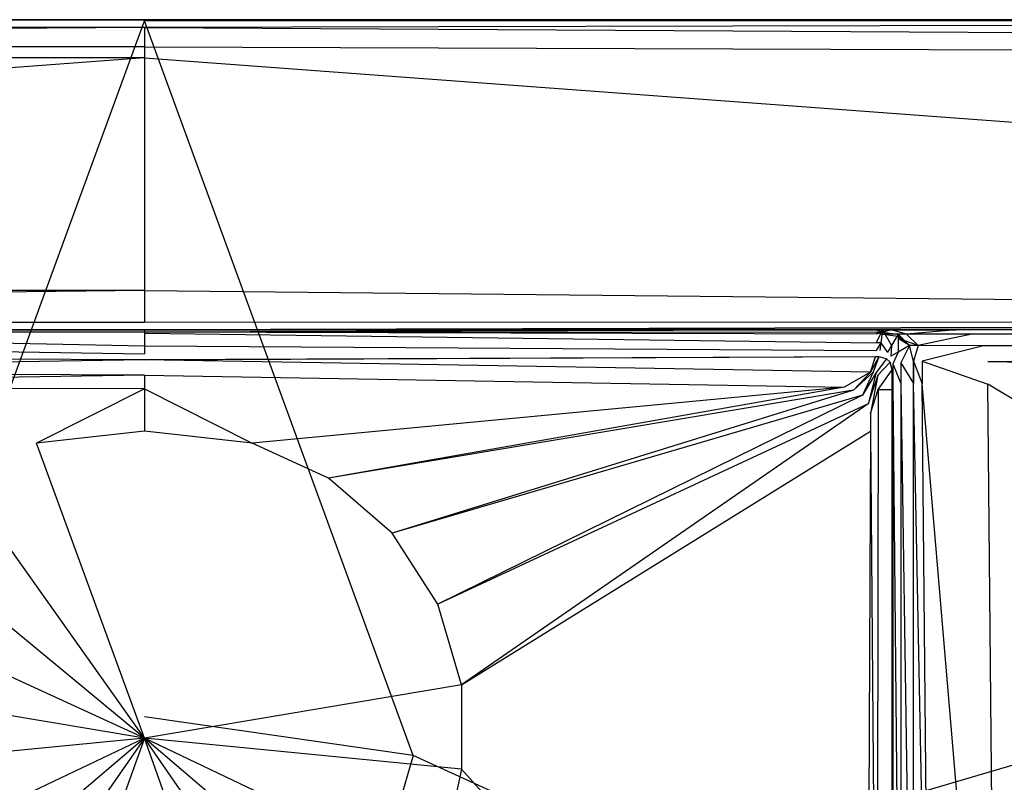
# Model space of a CAD drawing. Extents: x 0 to 0.9, y -0.75 to 0.
# Tile 6 of 7: x 0.434 to 0.561, y -0.099 to 0. Entities that reach past the tile are written whole.
import ezdxf

# ---------------------------------------------------------------- set-up
doc = ezdxf.new("R2010")
doc.units = 0
doc.layers.add('L0_ABDCKG_ABLAUF_N_UDA9075ARA24', color=7, linetype='CONTINUOUS')
doc.layers.add('L1_WANNE_N_UDA9075ARA248V___0__', color=7, linetype='CONTINUOUS')

msp = doc.modelspace()

# ---------------------------------------------------------------- linework, layer by layer
at = {"layer": 'L0_ABDCKG_ABLAUF_N_UDA9075ARA24', "color": 8}
for points, invisible_edges in [([(0.45, -0.043944, 0.037604), (0.355487, -0.04357, 0.035769), (0.355488, -0.043544, 0.037604), (0.45, -0.043944, 0.037604)], 14), ([(0.355487, -0.04357, 0.035769), (0.45, -0.043944, 0.037604), (0.45, -0.04397, 0.035769), (0.355487, -0.04357, 0.035769)], 13), ([(0.356139, -0.045523, 0.039604), (0.45, -0.043944, 0.037604), (0.355488, -0.043544, 0.037604), (0.356139, -0.045523, 0.039604)], 13), ([(0.45, -0.043944, 0.037604), (0.356139, -0.045523, 0.039604), (0.45, -0.045923, 0.039604), (0.45, -0.043944, 0.037604)], 14), ([(0.544513, -0.04357, 0.035769), (0.45, -0.043944, 0.037604), (0.544512, -0.043544, 0.037604), (0.544513, -0.04357, 0.035769)], 14), ([(0.45, -0.043944, 0.037604), (0.543861, -0.045523, 0.039604), (0.544512, -0.043544, 0.037604), (0.45, -0.043944, 0.037604)], 13), ([(0.45, -0.043944, 0.037604), (0.544513, -0.04357, 0.035769), (0.45, -0.04397, 0.035769), (0.45, -0.043944, 0.037604)], 13), ([(0.543861, -0.045523, 0.039604), (0.45, -0.043944, 0.037604), (0.45, -0.045923, 0.039604), (0.543861, -0.045523, 0.039604)], 14), ([(0.543861, -0.045523, 0.039604), (0.544978, -0.043544, 0.037604), (0.544512, -0.043544, 0.037604), (0.543861, -0.045523, 0.039604)], 13), ([(0.544978, -0.043544, 0.037604), (0.543861, -0.045523, 0.039604), (0.544206, -0.045523, 0.039604), (0.544978, -0.043544, 0.037604)], 14), ([(0.544978, -0.043544, 0.037604), (0.544206, -0.045523, 0.039604), (0.544621, -0.045577, 0.039604), (0.544978, -0.043544, 0.037604)], 14), ([(0.544512, -0.043544, 0.037604), (0.544979, -0.04357, 0.035769), (0.544513, -0.04357, 0.035769), (0.544512, -0.043544, 0.037604)], 13), ([(0.544979, -0.04357, 0.035769), (0.544512, -0.043544, 0.037604), (0.544978, -0.043544, 0.037604), (0.544979, -0.04357, 0.035769)], 14), ([(0.545951, -0.043805, 0.037604), (0.544978, -0.043544, 0.037604), (0.544621, -0.045577, 0.039604), (0.545951, -0.043805, 0.037604)], 14), ([(0.545951, -0.043805, 0.037604), (0.544621, -0.045577, 0.039604), (0.544827, -0.045908, 0.039604), (0.545951, -0.043805, 0.037604)], 14), ([(0.546407, -0.044261, 0.037604), (0.545951, -0.043805, 0.037604), (0.544827, -0.045908, 0.039604), (0.546407, -0.044261, 0.037604)], 14), ([(0.546407, -0.044261, 0.037604), (0.544827, -0.045908, 0.039604), (0.544883, -0.046311, 0.039604), (0.546407, -0.044261, 0.037604)], 14), ([(0.546667, -0.045234, 0.037604), (0.546407, -0.044261, 0.037604), (0.544883, -0.046311, 0.039604), (0.546667, -0.045234, 0.037604)], 14), ([(0.545951, -0.043805, 0.037604), (0.544979, -0.04357, 0.035769), (0.544978, -0.043544, 0.037604), (0.545951, -0.043805, 0.037604)], 14), ([(0.544979, -0.04357, 0.035769), (0.545951, -0.043805, 0.037604), (0.545952, -0.043831, 0.035769), (0.544979, -0.04357, 0.035769)], 13), ([(0.546407, -0.044261, 0.037604), (0.545952, -0.043831, 0.035769), (0.545951, -0.043805, 0.037604), (0.546407, -0.044261, 0.037604)], 14), ([(0.545952, -0.043831, 0.035769), (0.546407, -0.044261, 0.037604), (0.546408, -0.044287, 0.035769), (0.545952, -0.043831, 0.035769)], 13), ([(0.546667, -0.045234, 0.037604), (0.546408, -0.044287, 0.035769), (0.546407, -0.044261, 0.037604), (0.546667, -0.045234, 0.037604)], 14), ([(0.546408, -0.044287, 0.035769), (0.546667, -0.045234, 0.037604), (0.546668, -0.04526, 0.035769), (0.546408, -0.044287, 0.035769)], 13), ([(0.359517, -0.047471, 0.039604), (0.45, -0.045923, 0.039604), (0.356139, -0.045523, 0.039604), (0.359517, -0.047471, 0.039604)], 13), ([(0.45, -0.045923, 0.039604), (0.540483, -0.047471, 0.039604), (0.543861, -0.045523, 0.039604), (0.45, -0.045923, 0.039604)], 14), ([(0.541703, -0.047862, 0.039604), (0.543861, -0.045523, 0.039604), (0.540483, -0.047471, 0.039604), (0.541703, -0.047862, 0.039604)], 13), ([(0.543861, -0.045523, 0.039604), (0.541703, -0.047862, 0.039604), (0.544206, -0.045523, 0.039604), (0.543861, -0.045523, 0.039604)], 14), ([(0.542839, -0.048528, 0.039604), (0.544206, -0.045523, 0.039604), (0.541703, -0.047862, 0.039604), (0.542839, -0.048528, 0.039604)], 13), ([(0.544206, -0.045523, 0.039604), (0.542839, -0.048528, 0.039604), (0.544621, -0.045577, 0.039604), (0.544206, -0.045523, 0.039604)], 14), ([(0.543565, -0.049623, 0.039604), (0.544621, -0.045577, 0.039604), (0.542839, -0.048528, 0.039604), (0.543565, -0.049623, 0.039604)], 13), ([(0.544621, -0.045577, 0.039604), (0.543565, -0.049623, 0.039604), (0.544827, -0.045908, 0.039604), (0.544621, -0.045577, 0.039604)], 14), ([(0.546667, -0.045234, 0.037604), (0.544878, -0.047765, 0.039604), (0.546667, -0.047765, 0.037604), (0.546667, -0.045234, 0.037604)], 13), ([(0.544878, -0.047765, 0.039604), (0.546667, -0.045234, 0.037604), (0.544883, -0.046311, 0.039604), (0.544878, -0.047765, 0.039604)], 14), ([(0.546667, -0.047765, 0.037604), (0.546668, -0.04526, 0.035769), (0.546667, -0.045234, 0.037604), (0.546667, -0.047765, 0.037604)], 14), ([(0.546668, -0.04526, 0.035769), (0.546667, -0.047765, 0.037604), (0.546668, -0.047812, 0.035769), (0.546668, -0.04526, 0.035769)], 13), ([(0.45, -0.045923, 0.039604), (0.359517, -0.047471, 0.039604), (0.45, -0.047703, 0.039604), (0.45, -0.045923, 0.039604)], 14), ([(0.540483, -0.047471, 0.039604), (0.45, -0.045923, 0.039604), (0.45, -0.047703, 0.039604), (0.540483, -0.047471, 0.039604)], 13), ([(0.543894, -0.050896, 0.039604), (0.544827, -0.045908, 0.039604), (0.543565, -0.049623, 0.039604), (0.543894, -0.050896, 0.039604)], 13), ([(0.544827, -0.045908, 0.039604), (0.543894, -0.050896, 0.039604), (0.544883, -0.046311, 0.039604), (0.544827, -0.045908, 0.039604)], 14), ([(0.543894, -0.050896, 0.039604), (0.544878, -0.047765, 0.039604), (0.544883, -0.046311, 0.039604), (0.543894, -0.050896, 0.039604)], 14), ([(0.359517, -0.047471, 0.039604), (0.426176, -0.059223, 0.039604), (0.436076, -0.054708, 0.039604), (0.359517, -0.047471, 0.039604)], 14), ([(0.436076, -0.054708, 0.039604), (0.45, -0.047703, 0.039604), (0.359517, -0.047471, 0.039604), (0.436076, -0.054708, 0.039604)], 13), ([(0.45, -0.047703, 0.039604), (0.436076, -0.054708, 0.039604), (0.45, -0.053174, 0.039604), (0.45, -0.047703, 0.039604)], 14), ([(0.45, -0.047703, 0.039604), (0.463924, -0.054708, 0.039604), (0.540483, -0.047471, 0.039604), (0.45, -0.047703, 0.039604)], 14), ([(0.463924, -0.054708, 0.039604), (0.45, -0.047703, 0.039604), (0.45, -0.053174, 0.039604), (0.463924, -0.054708, 0.039604)], 13), ([(0.473824, -0.059223, 0.039604), (0.540483, -0.047471, 0.039604), (0.463924, -0.054708, 0.039604), (0.473824, -0.059223, 0.039604)], 13), ([(0.540483, -0.047471, 0.039604), (0.473824, -0.059223, 0.039604), (0.541703, -0.047862, 0.039604), (0.540483, -0.047471, 0.039604)], 14), ([(0.482053, -0.066343, 0.039604), (0.541703, -0.047862, 0.039604), (0.473824, -0.059223, 0.039604), (0.482053, -0.066343, 0.039604)], 13), ([(0.541703, -0.047862, 0.039604), (0.482053, -0.066343, 0.039604), (0.542839, -0.048528, 0.039604), (0.541703, -0.047862, 0.039604)], 14), ([(0.54389, -0.053169, 0.039604), (0.544667, -0.157852, 0.039604), (0.544878, -0.047765, 0.039604), (0.54389, -0.053169, 0.039604)], 14), ([(0.544878, -0.047765, 0.039604), (0.543894, -0.050896, 0.039604), (0.54389, -0.053169, 0.039604), (0.544878, -0.047765, 0.039604)], 13), ([(0.544878, -0.047765, 0.039604), (0.544667, -0.157852, 0.039604), (0.546667, -0.047765, 0.037604), (0.544878, -0.047765, 0.039604)], 14), ([(0.546668, -0.159593, 0.037604), (0.546667, -0.047765, 0.037604), (0.544667, -0.157852, 0.039604), (0.546668, -0.159593, 0.037604)], 14), ([(0.546668, -0.159593, 0.037604), (0.546668, -0.047812, 0.035769), (0.546667, -0.047765, 0.037604), (0.546668, -0.159593, 0.037604)], 14), ([(0.546668, -0.047812, 0.035769), (0.546668, -0.159593, 0.037604), (0.546668, -0.159608, 0.035769), (0.546668, -0.047812, 0.035769)], 13), ([(0.487937, -0.075498, 0.039604), (0.542839, -0.048528, 0.039604), (0.482053, -0.066343, 0.039604), (0.487937, -0.075498, 0.039604)], 13), ([(0.542839, -0.048528, 0.039604), (0.487937, -0.075498, 0.039604), (0.543565, -0.049623, 0.039604), (0.542839, -0.048528, 0.039604)], 14), ([(0.491002, -0.08594, 0.039604), (0.543565, -0.049623, 0.039604), (0.487937, -0.075498, 0.039604), (0.491002, -0.08594, 0.039604)], 13), ([(0.543565, -0.049623, 0.039604), (0.491002, -0.08594, 0.039604), (0.543894, -0.050896, 0.039604), (0.543565, -0.049623, 0.039604)], 14), ([(0.491002, -0.08594, 0.039604), (0.54389, -0.053169, 0.039604), (0.543894, -0.050896, 0.039604), (0.491002, -0.08594, 0.039604)], 14), ([(0.45, -0.053174, 0.039604), (0.436076, -0.054708, 0.039604), (0.45, -0.09284, 0.039604), (0.45, -0.053174, 0.039604)], 14), ([(0.463924, -0.054708, 0.039604), (0.45, -0.053174, 0.039604), (0.45, -0.09284, 0.039604), (0.463924, -0.054708, 0.039604)], 14), ([(0.491002, -0.096856, 0.039604), (0.543412, -0.154934, 0.039604), (0.54389, -0.053169, 0.039604), (0.491002, -0.096856, 0.039604)], 14), ([(0.54389, -0.053169, 0.039604), (0.491002, -0.08594, 0.039604), (0.491002, -0.096856, 0.039604), (0.54389, -0.053169, 0.039604)], 13), ([(0.544667, -0.157852, 0.039604), (0.54389, -0.053169, 0.039604), (0.543412, -0.154934, 0.039604), (0.544667, -0.157852, 0.039604)], 13), ([(0.45, -0.09284, 0.039604), (0.436076, -0.054708, 0.039604), (0.426176, -0.059223, 0.039604), (0.45, -0.09284, 0.039604)], 14), ([(0.473824, -0.059223, 0.039604), (0.463924, -0.054708, 0.039604), (0.45, -0.09284, 0.039604), (0.473824, -0.059223, 0.039604)], 14), ([(0.45, -0.09284, 0.039604), (0.426176, -0.059223, 0.039604), (0.417947, -0.066343, 0.039604), (0.45, -0.09284, 0.039604)], 14), ([(0.482053, -0.066343, 0.039604), (0.473824, -0.059223, 0.039604), (0.45, -0.09284, 0.039604), (0.482053, -0.066343, 0.039604)], 14), ([(0.45, -0.09284, 0.039604), (0.417947, -0.066343, 0.039604), (0.412063, -0.075498, 0.039604), (0.45, -0.09284, 0.039604)], 14), ([(0.487937, -0.075498, 0.039604), (0.482053, -0.066343, 0.039604), (0.45, -0.09284, 0.039604), (0.487937, -0.075498, 0.039604)], 14), ([(0.45, -0.09284, 0.039604), (0.412063, -0.075498, 0.039604), (0.408998, -0.08594, 0.039604), (0.45, -0.09284, 0.039604)], 14), ([(0.491002, -0.08594, 0.039604), (0.487937, -0.075498, 0.039604), (0.45, -0.09284, 0.039604), (0.491002, -0.08594, 0.039604)], 14), ([(0.45, -0.09284, 0.039604), (0.408998, -0.08594, 0.039604), (0.408998, -0.096856, 0.039604), (0.45, -0.09284, 0.039604)], 14), ([(0.491002, -0.08594, 0.039604), (0.45, -0.09284, 0.039604), (0.491002, -0.096856, 0.039604), (0.491002, -0.08594, 0.039604)], 14), ([(0.45, -0.09284, 0.039604), (0.408998, -0.096856, 0.039604), (0.412068, -0.11085, 0.039604), (0.45, -0.09284, 0.039604)], 14), ([(0.45, -0.09284, 0.039604), (0.412068, -0.11085, 0.039604), (0.417947, -0.120034, 0.039604), (0.45, -0.09284, 0.039604)], 14), ([(0.45, -0.09284, 0.039604), (0.417947, -0.120034, 0.039604), (0.426195, -0.127171, 0.039604), (0.45, -0.09284, 0.039604)], 14), ([(0.45, -0.09284, 0.039604), (0.426195, -0.127171, 0.039604), (0.436099, -0.131689, 0.039604), (0.45, -0.09284, 0.039604)], 14), ([(0.45, -0.09284, 0.039604), (0.436099, -0.131689, 0.039604), (0.45, -0.133219, 0.039604), (0.45, -0.09284, 0.039604)], 14), ([(0.491002, -0.096856, 0.039604), (0.45, -0.09284, 0.039604), (0.487932, -0.11085, 0.039604), (0.491002, -0.096856, 0.039604)], 14), ([(0.463901, -0.131689, 0.039604), (0.45, -0.09284, 0.039604), (0.45, -0.133219, 0.039604), (0.463901, -0.131689, 0.039604)], 14), ([(0.487932, -0.11085, 0.039604), (0.45, -0.09284, 0.039604), (0.482053, -0.120034, 0.039604), (0.487932, -0.11085, 0.039604)], 14), ([(0.482053, -0.120034, 0.039604), (0.45, -0.09284, 0.039604), (0.473805, -0.127171, 0.039604), (0.482053, -0.120034, 0.039604)], 14), ([(0.473805, -0.127171, 0.039604), (0.45, -0.09284, 0.039604), (0.463901, -0.131689, 0.039604), (0.473805, -0.127171, 0.039604)], 14), ([(0.543412, -0.154934, 0.039604), (0.491002, -0.096856, 0.039604), (0.487932, -0.11085, 0.039604), (0.543412, -0.154934, 0.039604)], 13)]:
    msp.add_3dface(points, dxfattribs=dict(at, invisible_edges=invisible_edges))
at = {"layer": 'L1_WANNE_N_UDA9075ARA248V___0__', "color": 8}
for points, invisible_edges in [([(0.009544, -0.00104, 0.046974), (0.45, 0, 0.044495), (0.009408, 0, 0.044495), (0.009544, -0.00104, 0.046974)], 13), ([(0.45, 0, 0.044495), (0.009444, 0, 0.043338), (0.009408, 0, 0.044495), (0.45, 0, 0.044495)], 14), ([(0.45, 0, 0.042676), (0.009736, 0, 0.002101), (0.009444, 0, 0.043338), (0.45, 0, 0.042676)], 14), ([(0.009444, 0, 0.043338), (0.45, 0, 0.044495), (0.45, 0, 0.042676), (0.009444, 0, 0.043338)], 13), ([(0.45, 0, 0.044495), (0.009544, -0.00104, 0.046974), (0.45, -0.001027, 0.046974), (0.45, 0, 0.044495)], 14), ([(0.009736, 0, 0.002101), (0.45, 0), (0.009759, 0), (0.009736, 0, 0.002101)], 13), ([(0.45, 0), (0.009736, 0, 0.002101), (0.45, 0, 0.002053), (0.45, 0)], 14), ([(0.009736, 0, 0.002101), (0.45, 0, 0.042676), (0.45, 0, 0.002053), (0.009736, 0, 0.002101)], 13), ([(0.45, 0), (0.010399, -0.000171), (0.009759, 0), (0.45, 0)], 13), ([(0.010399, -0.000171), (0.45, 0), (0.45, -0.000162), (0.010399, -0.000171)], 14), ([(0.45, 0, 0.002053), (0.890241, 0), (0.45, 0), (0.45, 0, 0.002053)], 13), ([(0.890241, 0), (0.45, 0, 0.002053), (0.890264, 0, 0.002101), (0.890241, 0)], 14), ([(0.45, 0), (0.889601, -0.000171), (0.45, -0.000162), (0.45, 0)], 13), ([(0.889601, -0.000171), (0.45, 0), (0.890241, 0), (0.889601, -0.000171)], 14), ([(0.45, 0, 0.042676), (0.890264, 0, 0.002101), (0.45, 0, 0.002053), (0.45, 0, 0.042676)], 13), ([(0.890264, 0, 0.002101), (0.45, 0, 0.042676), (0.890556, 0, 0.043338), (0.890264, 0, 0.002101)], 14), ([(0.45, -0.001027, 0.046974), (0.890592, 0, 0.044495), (0.45, 0, 0.044495), (0.45, -0.001027, 0.046974)], 13), ([(0.890592, 0, 0.044495), (0.45, -0.001027, 0.046974), (0.890456, -0.00104, 0.046974), (0.890592, 0, 0.044495)], 14), ([(0.45, 0, 0.044495), (0.890556, 0, 0.043338), (0.45, 0, 0.042676), (0.45, 0, 0.044495)], 13), ([(0.890556, 0, 0.043338), (0.45, 0, 0.044495), (0.890592, 0, 0.044495), (0.890556, 0, 0.043338)], 14), ([(0.009866, -0.003508, 0.048), (0.45, -0.001027, 0.046974), (0.009544, -0.00104, 0.046974), (0.009866, -0.003508, 0.048)], 13), ([(0.45, -0.001027, 0.046974), (0.009866, -0.003508, 0.048), (0.45, -0.003508, 0.048), (0.45, -0.001027, 0.046974)], 14), ([(0.45, -0.000162), (0.415226, -0.095058), (0.010399, -0.000171), (0.45, -0.000162)], 13), ([(0.415226, -0.095058), (0.45, -0.000162), (0.45, -0.090054), (0.415226, -0.095058)], 14), ([(0.45, -0.000162), (0.484774, -0.095058), (0.45, -0.090054), (0.45, -0.000162)], 13), ([(0.484774, -0.095058), (0.45, -0.000162), (0.889601, -0.000171), (0.484774, -0.095058)], 14), ([(0.890134, -0.003508, 0.048), (0.45, -0.001027, 0.046974), (0.45, -0.003508, 0.048), (0.890134, -0.003508, 0.048)], 13), ([(0.45, -0.001027, 0.046974), (0.890134, -0.003508, 0.048), (0.890456, -0.00104, 0.046974), (0.45, -0.001027, 0.046974)], 14), ([(0.889601, -0.000171), (0.51673, -0.109667), (0.484774, -0.095058), (0.889601, -0.000171)], 13), ([(0.51673, -0.109667), (0.889601, -0.000171), (0.893404, -0.000197), (0.51673, -0.109667)], 14), ([(0.893404, -0.000197), (0.54328, -0.132696), (0.51673, -0.109667), (0.893404, -0.000197)], 13), ([(0.54328, -0.132696), (0.893404, -0.000197), (0.89645, -0.001043), (0.54328, -0.132696)], 14), ([(0.89645, -0.001043), (0.562274, -0.16228), (0.54328, -0.132696), (0.89645, -0.001043)], 13), ([(0.011392, -0.00493, 0.048), (0.45, -0.003508, 0.048), (0.009866, -0.003508, 0.048), (0.011392, -0.00493, 0.048)], 13), ([(0.45, -0.003508, 0.048), (0.011392, -0.00493, 0.048), (0.45, -0.00493, 0.048), (0.45, -0.003508, 0.048)], 14), ([(0.888608, -0.00493, 0.048), (0.45, -0.003508, 0.048), (0.45, -0.00493, 0.048), (0.888608, -0.00493, 0.048)], 13), ([(0.45, -0.003508, 0.048), (0.888608, -0.00493, 0.048), (0.890134, -0.003508, 0.048), (0.45, -0.003508, 0.048)], 14), ([(0.043663, -0.03501, 0.048), (0.45, -0.00493, 0.048), (0.011392, -0.00493, 0.048), (0.043663, -0.03501, 0.048)], 13), ([(0.45, -0.00493, 0.048), (0.043663, -0.03501, 0.048), (0.45, -0.03501, 0.048), (0.45, -0.00493, 0.048)], 14), ([(0.856337, -0.03501, 0.048), (0.45, -0.00493, 0.048), (0.45, -0.03501, 0.048), (0.856337, -0.03501, 0.048)], 13), ([(0.45, -0.00493, 0.048), (0.856337, -0.03501, 0.048), (0.888608, -0.00493, 0.048), (0.45, -0.00493, 0.048)], 14), ([(0.049114, -0.039017, 0.048), (0.45, -0.03501, 0.048), (0.043663, -0.03501, 0.048), (0.049114, -0.039017, 0.048)], 13), ([(0.45, -0.03501, 0.048), (0.049114, -0.039017, 0.048), (0.45, -0.039121, 0.048), (0.45, -0.03501, 0.048)], 14), ([(0.850886, -0.039017, 0.048), (0.45, -0.03501, 0.048), (0.45, -0.039121, 0.048), (0.850886, -0.039017, 0.048)], 13), ([(0.45, -0.03501, 0.048), (0.850886, -0.039017, 0.048), (0.856337, -0.03501, 0.048), (0.45, -0.03501, 0.048)], 14), ([(0.45, -0.039121, 0.048), (0.049114, -0.039017, 0.048), (0.45, -0.040091, 0.047301), (0.45, -0.039121, 0.048)], 14), ([(0.45, -0.040091, 0.047301), (0.049114, -0.039017, 0.048), (0.091624, -0.039723, 0.047861), (0.45, -0.040091, 0.047301)], 14), ([(0.850886, -0.039017, 0.048), (0.45, -0.040091, 0.047301), (0.808376, -0.039723, 0.047861), (0.850886, -0.039017, 0.048)], 14), ([(0.850886, -0.039017, 0.048), (0.45, -0.039121, 0.048), (0.45, -0.040091, 0.047301), (0.850886, -0.039017, 0.048)], 14), ([(0.091624, -0.039723, 0.047861), (0.45, -0.040091, 0.04584), (0.45, -0.040091, 0.047301), (0.091624, -0.039723, 0.047861)], 14), ([(0.091624, -0.039723, 0.047861), (0.129987, -0.039789, 0.046228), (0.45, -0.040091, 0.04584), (0.091624, -0.039723, 0.047861)], 14), ([(0.129987, -0.039789, 0.046228), (0.45, -0.040091, 0.040248), (0.45, -0.040091, 0.04584), (0.129987, -0.039789, 0.046228)], 14), ([(0.129987, -0.039789, 0.046228), (0.345989, -0.040076, 0.039699), (0.45, -0.040091, 0.040248), (0.129987, -0.039789, 0.046228)], 14), ([(0.45, -0.040091, 0.039186), (0.345989, -0.040076, 0.039699), (0.354319, -0.040091, 0.038785), (0.45, -0.040091, 0.039186)], 13), ([(0.345989, -0.040076, 0.039699), (0.45, -0.040091, 0.039186), (0.45, -0.040091, 0.040248), (0.345989, -0.040076, 0.039699)], 14), ([(0.45, -0.040091, 0.039186), (0.354319, -0.040091, 0.038785), (0.45, -0.040366, 0.03699), (0.45, -0.040091, 0.039186)], 14), ([(0.354319, -0.040091, 0.038785), (0.355373, -0.040634, 0.037566), (0.45, -0.040366, 0.03699), (0.354319, -0.040091, 0.038785)], 14), ([(0.45, -0.042145, 0.034824), (0.355373, -0.040091, 0.034475), (0.355369, -0.041745, 0.034824), (0.45, -0.042145, 0.034824)], 13), ([(0.355373, -0.040091, 0.034475), (0.45, -0.042145, 0.034824), (0.45, -0.040491, 0.034475), (0.355373, -0.040091, 0.034475)], 14), ([(0.355373, -0.040362, 0.036318), (0.355373, -0.040091, 0.034475), (0.45, -0.040429, 0.03603), (0.355373, -0.040362, 0.036318)], 14), ([(0.45, -0.040429, 0.03603), (0.355373, -0.040091, 0.034475), (0.45, -0.040491, 0.034475), (0.45, -0.040429, 0.03603)], 14), ([(0.355373, -0.040634, 0.037566), (0.355373, -0.040362, 0.036318), (0.45, -0.040366, 0.03699), (0.355373, -0.040634, 0.037566)], 14), ([(0.45, -0.040366, 0.03699), (0.355373, -0.040362, 0.036318), (0.45, -0.040429, 0.03603), (0.45, -0.040366, 0.03699)], 14), ([(0.808376, -0.039723, 0.047861), (0.45, -0.040091, 0.04584), (0.770013, -0.039789, 0.046228), (0.808376, -0.039723, 0.047861)], 14), ([(0.808376, -0.039723, 0.047861), (0.45, -0.040091, 0.047301), (0.45, -0.040091, 0.04584), (0.808376, -0.039723, 0.047861)], 14), ([(0.770013, -0.039789, 0.046228), (0.45, -0.040091, 0.040248), (0.554011, -0.040076, 0.039699), (0.770013, -0.039789, 0.046228)], 14), ([(0.770013, -0.039789, 0.046228), (0.45, -0.040091, 0.04584), (0.45, -0.040091, 0.040248), (0.770013, -0.039789, 0.046228)], 14), ([(0.554011, -0.040076, 0.039699), (0.45, -0.040091, 0.039186), (0.545681, -0.040091, 0.038785), (0.554011, -0.040076, 0.039699)], 13), ([(0.45, -0.040091, 0.039186), (0.554011, -0.040076, 0.039699), (0.45, -0.040091, 0.040248), (0.45, -0.040091, 0.039186)], 14), ([(0.45, -0.040491, 0.034475), (0.544631, -0.041745, 0.034824), (0.544627, -0.040091, 0.034475), (0.45, -0.040491, 0.034475)], 14), ([(0.545681, -0.040091, 0.038785), (0.45, -0.040366, 0.03699), (0.544627, -0.040634, 0.037566), (0.545681, -0.040091, 0.038785)], 14), ([(0.45, -0.040091, 0.039186), (0.45, -0.040366, 0.03699), (0.545681, -0.040091, 0.038785), (0.45, -0.040091, 0.039186)], 14), ([(0.45, -0.040429, 0.03603), (0.45, -0.040491, 0.034475), (0.544627, -0.040091, 0.034475), (0.45, -0.040429, 0.03603)], 14), ([(0.544627, -0.040362, 0.036318), (0.45, -0.040429, 0.03603), (0.544627, -0.040091, 0.034475), (0.544627, -0.040362, 0.036318)], 14), ([(0.45, -0.040366, 0.03699), (0.45, -0.040429, 0.03603), (0.544627, -0.040362, 0.036318), (0.45, -0.040366, 0.03699)], 14), ([(0.544627, -0.040634, 0.037566), (0.45, -0.040366, 0.03699), (0.544627, -0.040362, 0.036318), (0.544627, -0.040634, 0.037566)], 14), ([(0.544631, -0.041745, 0.034824), (0.45, -0.040491, 0.034475), (0.45, -0.042145, 0.034824), (0.544631, -0.041745, 0.034824)], 13), ([(0.544631, -0.041745, 0.034824), (0.54545, -0.040091, 0.034475), (0.544627, -0.040091, 0.034475), (0.544631, -0.041745, 0.034824)], 13), ([(0.546539, -0.040091, 0.038136), (0.544627, -0.040634, 0.037566), (0.54545, -0.040634, 0.037566), (0.546539, -0.040091, 0.038136)], 14), ([(0.545681, -0.040091, 0.038785), (0.544627, -0.040634, 0.037566), (0.546539, -0.040091, 0.038136), (0.545681, -0.040091, 0.038785)], 14), ([(0.54545, -0.040362, 0.036318), (0.544627, -0.040091, 0.034475), (0.54545, -0.040091, 0.034475), (0.54545, -0.040362, 0.036318)], 13), ([(0.544627, -0.040091, 0.034475), (0.54545, -0.040362, 0.036318), (0.544627, -0.040362, 0.036318), (0.544627, -0.040091, 0.034475)], 14), ([(0.54545, -0.040634, 0.037566), (0.544627, -0.040362, 0.036318), (0.54545, -0.040362, 0.036318), (0.54545, -0.040634, 0.037566)], 13), ([(0.544627, -0.040362, 0.036318), (0.54545, -0.040634, 0.037566), (0.544627, -0.040634, 0.037566), (0.544627, -0.040362, 0.036318)], 14), ([(0.54545, -0.040091, 0.034475), (0.544631, -0.041745, 0.034824), (0.545233, -0.041745, 0.034824), (0.54545, -0.040091, 0.034475)], 14), ([(0.546597, -0.042111, 0.034824), (0.54545, -0.040091, 0.034475), (0.545233, -0.041745, 0.034824), (0.546597, -0.042111, 0.034824)], 13), ([(0.54545, -0.040091, 0.034475), (0.546597, -0.042111, 0.034824), (0.547453, -0.040628, 0.034475), (0.54545, -0.040091, 0.034475)], 14), ([(0.547453, -0.040628, 0.034475), (0.54545, -0.040362, 0.036318), (0.54545, -0.040091, 0.034475), (0.547453, -0.040628, 0.034475)], 13), ([(0.548557, -0.040632, 0.037748), (0.546539, -0.040091, 0.038136), (0.54545, -0.040634, 0.037566), (0.548557, -0.040632, 0.037748)], 14), ([(0.54545, -0.040362, 0.036318), (0.547453, -0.040628, 0.034475), (0.547453, -0.040899, 0.03633), (0.54545, -0.040362, 0.036318)], 14), ([(0.547453, -0.040899, 0.03633), (0.54545, -0.040634, 0.037566), (0.54545, -0.040362, 0.036318), (0.547453, -0.040899, 0.03633)], 13), ([(0.548557, -0.040632, 0.037748), (0.54545, -0.040634, 0.037566), (0.547453, -0.041171, 0.037583), (0.548557, -0.040632, 0.037748)], 14), ([(0.54545, -0.040634, 0.037566), (0.547453, -0.040899, 0.03633), (0.547453, -0.041171, 0.037583), (0.54545, -0.040634, 0.037566)], 14), ([(0.545681, -0.040091, 0.038785), (0.55495, -0.040091, 0.038516), (0.554011, -0.040076, 0.039699), (0.545681, -0.040091, 0.038785)], 14), ([(0.55495, -0.040091, 0.038516), (0.545681, -0.040091, 0.038785), (0.546539, -0.040091, 0.038136), (0.55495, -0.040091, 0.038516)], 13), ([(0.548557, -0.040632, 0.037748), (0.55495, -0.040091, 0.038516), (0.546539, -0.040091, 0.038136), (0.548557, -0.040632, 0.037748)], 13), ([(0.547437, -0.042952, 0.034824), (0.547453, -0.040628, 0.034475), (0.546597, -0.042111, 0.034824), (0.547437, -0.042952, 0.034824)], 13), ([(0.547453, -0.040628, 0.034475), (0.547437, -0.042952, 0.034824), (0.548919, -0.042095, 0.034475), (0.547453, -0.040628, 0.034475)], 14), ([(0.547453, -0.040628, 0.034475), (0.548919, -0.042095, 0.034475), (0.548919, -0.042095, 0.03635), (0.547453, -0.040628, 0.034475)], 14), ([(0.548919, -0.042095, 0.03635), (0.547453, -0.040899, 0.03633), (0.547453, -0.040628, 0.034475), (0.548919, -0.042095, 0.03635)], 14), ([(0.550035, -0.042111, 0.037767), (0.548557, -0.040632, 0.037748), (0.547453, -0.041171, 0.037583), (0.550035, -0.042111, 0.037767)], 14), ([(0.55495, -0.040091, 0.038516), (0.548557, -0.040632, 0.037748), (0.557004, -0.040642, 0.038143), (0.55495, -0.040091, 0.038516)], 14), ([(0.550035, -0.042111, 0.037767), (0.557004, -0.040642, 0.038143), (0.548557, -0.040632, 0.037748), (0.550035, -0.042111, 0.037767)], 13), ([(0.557004, -0.040642, 0.038143), (0.550035, -0.042111, 0.037767), (0.558508, -0.042147, 0.038161), (0.557004, -0.040642, 0.038143)], 14), ([(0.772551, -0.040091, 0.046111), (0.770013, -0.039789, 0.046228), (0.554011, -0.040076, 0.039699), (0.772551, -0.040091, 0.046111)], 14), ([(0.772551, -0.040091, 0.046111), (0.554011, -0.040076, 0.039699), (0.55495, -0.040091, 0.038516), (0.772551, -0.040091, 0.046111)], 14), ([(0.775322, -0.040834, 0.046042), (0.55495, -0.040091, 0.038516), (0.557004, -0.040642, 0.038143), (0.775322, -0.040834, 0.046042)], 14), ([(0.775322, -0.040834, 0.046042), (0.772551, -0.040091, 0.046111), (0.55495, -0.040091, 0.038516), (0.775322, -0.040834, 0.046042)], 14), ([(0.558508, -0.042147, 0.038161), (0.775322, -0.040834, 0.046042), (0.557004, -0.040642, 0.038143), (0.558508, -0.042147, 0.038161)], 13), ([(0.45, -0.043158, 0.035753), (0.355369, -0.041745, 0.034824), (0.355367, -0.042758, 0.035753), (0.45, -0.043158, 0.035753)], 13), ([(0.355369, -0.041745, 0.034824), (0.45, -0.043158, 0.035753), (0.45, -0.042145, 0.034824), (0.355369, -0.041745, 0.034824)], 14), ([(0.45, -0.042145, 0.034824), (0.544633, -0.042758, 0.035753), (0.544631, -0.041745, 0.034824), (0.45, -0.042145, 0.034824)], 14), ([(0.544633, -0.042758, 0.035753), (0.545233, -0.041745, 0.034824), (0.544631, -0.041745, 0.034824), (0.544633, -0.042758, 0.035753)], 13), ([(0.545233, -0.041745, 0.034824), (0.544633, -0.042758, 0.035753), (0.545099, -0.042758, 0.035753), (0.545233, -0.041745, 0.034824)], 14), ([(0.546073, -0.043019, 0.035753), (0.545233, -0.041745, 0.034824), (0.545099, -0.042758, 0.035753), (0.546073, -0.043019, 0.035753)], 13), ([(0.545233, -0.041745, 0.034824), (0.546073, -0.043019, 0.035753), (0.546597, -0.042111, 0.034824), (0.545233, -0.041745, 0.034824)], 14), ([(0.548919, -0.042095, 0.037602), (0.547453, -0.040899, 0.03633), (0.548919, -0.042095, 0.03635), (0.548919, -0.042095, 0.037602)], 14), ([(0.548919, -0.042095, 0.037602), (0.547453, -0.041171, 0.037583), (0.547453, -0.040899, 0.03633), (0.548919, -0.042095, 0.037602)], 14), ([(0.550035, -0.042111, 0.037767), (0.547453, -0.041171, 0.037583), (0.548919, -0.042095, 0.037602), (0.550035, -0.042111, 0.037767)], 14), ([(0.775322, -0.040834, 0.046042), (0.558508, -0.042147, 0.038161), (0.777351, -0.042865, 0.046047), (0.775322, -0.040834, 0.046042)], 14), ([(0.544633, -0.042758, 0.035753), (0.45, -0.042145, 0.034824), (0.45, -0.043158, 0.035753), (0.544633, -0.042758, 0.035753)], 13), ([(0.546529, -0.043476, 0.035753), (0.546597, -0.042111, 0.034824), (0.546073, -0.043019, 0.035753), (0.546529, -0.043476, 0.035753)], 13), ([(0.546597, -0.042111, 0.034824), (0.546529, -0.043476, 0.035753), (0.547437, -0.042952, 0.034824), (0.546597, -0.042111, 0.034824)], 14), ([(0.54679, -0.044451, 0.035753), (0.547437, -0.042952, 0.034824), (0.546529, -0.043476, 0.035753), (0.54679, -0.044451, 0.035753)], 13), ([(0.547437, -0.042952, 0.034824), (0.54679, -0.044451, 0.035753), (0.547803, -0.044318, 0.034824), (0.547437, -0.042952, 0.034824)], 14), ([(0.547803, -0.044318, 0.034824), (0.548919, -0.042095, 0.034475), (0.547437, -0.042952, 0.034824), (0.547803, -0.044318, 0.034824)], 13), ([(0.548919, -0.042095, 0.034475), (0.547803, -0.044318, 0.034824), (0.549455, -0.0441, 0.034475), (0.548919, -0.042095, 0.034475)], 14), ([(0.548919, -0.042095, 0.03635), (0.549455, -0.0441, 0.034475), (0.549455, -0.0441, 0.036372), (0.548919, -0.042095, 0.03635)], 13), ([(0.549455, -0.0441, 0.034475), (0.548919, -0.042095, 0.03635), (0.548919, -0.042095, 0.034475), (0.549455, -0.0441, 0.034475)], 14), ([(0.549455, -0.0441, 0.037619), (0.550035, -0.042111, 0.037767), (0.548919, -0.042095, 0.037602), (0.549455, -0.0441, 0.037619)], 13), ([(0.548919, -0.042095, 0.037602), (0.549455, -0.0441, 0.036372), (0.549455, -0.0441, 0.037619), (0.548919, -0.042095, 0.037602)], 13), ([(0.549455, -0.0441, 0.036372), (0.548919, -0.042095, 0.037602), (0.548919, -0.042095, 0.03635), (0.549455, -0.0441, 0.036372)], 14), ([(0.550035, -0.042111, 0.037767), (0.549455, -0.0441, 0.037619), (0.550576, -0.044132, 0.037784), (0.550035, -0.042111, 0.037767)], 14), ([(0.550576, -0.044132, 0.037784), (0.558508, -0.042147, 0.038161), (0.550035, -0.042111, 0.037767), (0.550576, -0.044132, 0.037784)], 13), ([(0.558508, -0.042147, 0.038161), (0.550576, -0.044132, 0.037784), (0.559058, -0.044204, 0.038178), (0.558508, -0.042147, 0.038161)], 14), ([(0.559058, -0.044204, 0.038178), (0.777351, -0.042865, 0.046047), (0.558508, -0.042147, 0.038161), (0.559058, -0.044204, 0.038178)], 13), ([(0.777351, -0.042865, 0.046047), (0.559058, -0.044204, 0.038178), (0.778094, -0.045639, 0.046051), (0.777351, -0.042865, 0.046047)], 14), ([(0.54679, -0.044451, 0.035753), (0.547803, -0.04701, 0.034824), (0.547803, -0.044318, 0.034824), (0.54679, -0.044451, 0.035753)], 14), ([(0.547803, -0.04701, 0.034824), (0.54679, -0.044451, 0.035753), (0.54679, -0.04701, 0.035753), (0.547803, -0.04701, 0.034824)], 13), ([(0.547803, -0.044318, 0.034824), (0.549455, -0.04701, 0.034475), (0.549455, -0.0441, 0.034475), (0.547803, -0.044318, 0.034824)], 14), ([(0.549455, -0.04701, 0.034475), (0.547803, -0.044318, 0.034824), (0.547803, -0.04701, 0.034824), (0.549455, -0.04701, 0.034475)], 13), ([(0.549455, -0.0441, 0.037619), (0.549455, -0.04701, 0.036411), (0.549455, -0.04701, 0.037658), (0.549455, -0.0441, 0.037619)], 13), ([(0.549455, -0.04701, 0.036411), (0.549455, -0.0441, 0.037619), (0.549455, -0.0441, 0.036372), (0.549455, -0.04701, 0.036411)], 14), ([(0.550576, -0.047041, 0.037822), (0.549455, -0.0441, 0.037619), (0.549455, -0.04701, 0.037658), (0.550576, -0.047041, 0.037822)], 13), ([(0.549455, -0.0441, 0.037619), (0.550576, -0.047041, 0.037822), (0.550576, -0.044132, 0.037784), (0.549455, -0.0441, 0.037619)], 14), ([(0.549455, -0.0441, 0.036372), (0.549455, -0.04701, 0.034475), (0.549455, -0.04701, 0.036411), (0.549455, -0.0441, 0.036372)], 13), ([(0.549455, -0.04701, 0.034475), (0.549455, -0.0441, 0.036372), (0.549455, -0.0441, 0.034475), (0.549455, -0.04701, 0.034475)], 14), ([(0.559058, -0.047111, 0.038214), (0.550576, -0.044132, 0.037784), (0.550576, -0.047041, 0.037822), (0.559058, -0.047111, 0.038214)], 13), ([(0.550576, -0.044132, 0.037784), (0.559058, -0.047111, 0.038214), (0.559058, -0.044204, 0.038178), (0.550576, -0.044132, 0.037784)], 14), ([(0.778094, -0.048508, 0.04606), (0.559058, -0.044204, 0.038178), (0.559058, -0.047111, 0.038214), (0.778094, -0.048508, 0.04606)], 14), ([(0.778094, -0.045639, 0.046051), (0.559058, -0.044204, 0.038178), (0.778094, -0.048508, 0.04606), (0.778094, -0.045639, 0.046051)], 14), ([(0.547803, -0.159193, 0.034824), (0.54679, -0.04701, 0.035753), (0.54679, -0.15906, 0.035753), (0.547803, -0.159193, 0.034824)], 13), ([(0.54679, -0.04701, 0.035753), (0.547803, -0.159193, 0.034824), (0.547803, -0.04701, 0.034824), (0.54679, -0.04701, 0.035753)], 14), ([(0.549455, -0.159411, 0.034475), (0.547803, -0.04701, 0.034824), (0.547803, -0.159193, 0.034824), (0.549455, -0.159411, 0.034475)], 13), ([(0.547803, -0.04701, 0.034824), (0.549455, -0.159411, 0.034475), (0.549455, -0.04701, 0.034475), (0.547803, -0.04701, 0.034824)], 14), ([(0.549455, -0.04701, 0.037658), (0.549455, -0.159411, 0.037916), (0.549455, -0.159411, 0.039163), (0.549455, -0.04701, 0.037658)], 13), ([(0.549455, -0.159411, 0.037916), (0.549455, -0.04701, 0.037658), (0.549455, -0.04701, 0.036411), (0.549455, -0.159411, 0.037916)], 14), ([(0.551648, -0.159195, 0.039244), (0.549455, -0.04701, 0.037658), (0.549455, -0.159411, 0.039163), (0.551648, -0.159195, 0.039244)], 14), ([(0.551648, -0.159195, 0.039244), (0.550576, -0.047041, 0.037822), (0.549455, -0.04701, 0.037658), (0.551648, -0.159195, 0.039244)], 14), ([(0.549455, -0.04701, 0.036411), (0.549455, -0.159411, 0.034475), (0.549455, -0.159411, 0.037916), (0.549455, -0.04701, 0.036411)], 13), ([(0.549455, -0.159411, 0.034475), (0.549455, -0.04701, 0.036411), (0.549455, -0.04701, 0.034475), (0.549455, -0.159411, 0.034475)], 14), ([(0.560088, -0.160102, 0.039585), (0.550576, -0.047041, 0.037822), (0.551648, -0.159195, 0.039244), (0.560088, -0.160102, 0.039585)], 14), ([(0.560088, -0.160102, 0.039585), (0.559058, -0.047111, 0.038214), (0.550576, -0.047041, 0.037822), (0.560088, -0.160102, 0.039585)], 14), ([(0.778286, -0.178235, 0.046398), (0.559058, -0.047111, 0.038214), (0.560088, -0.160102, 0.039585), (0.778286, -0.178235, 0.046398)], 14), ([(0.778286, -0.178235, 0.046398), (0.778094, -0.048508, 0.04606), (0.559058, -0.047111, 0.038214), (0.778286, -0.178235, 0.046398)], 14), ([(0.45, -0.213606), (0.415226, -0.095058), (0.45, -0.090054), (0.45, -0.213606)], 14), ([(0.484774, -0.095058), (0.45, -0.213606), (0.45, -0.090054), (0.484774, -0.095058)], 14), ([(0.45, -0.213606), (0.38327, -0.109667), (0.415226, -0.095058), (0.45, -0.213606)], 14), ([(0.51673, -0.109667), (0.45, -0.213606), (0.484774, -0.095058), (0.51673, -0.109667)], 14)]:
    msp.add_3dface(points, dxfattribs=dict(at, invisible_edges=invisible_edges))

doc.saveas('drawing.dxf')
